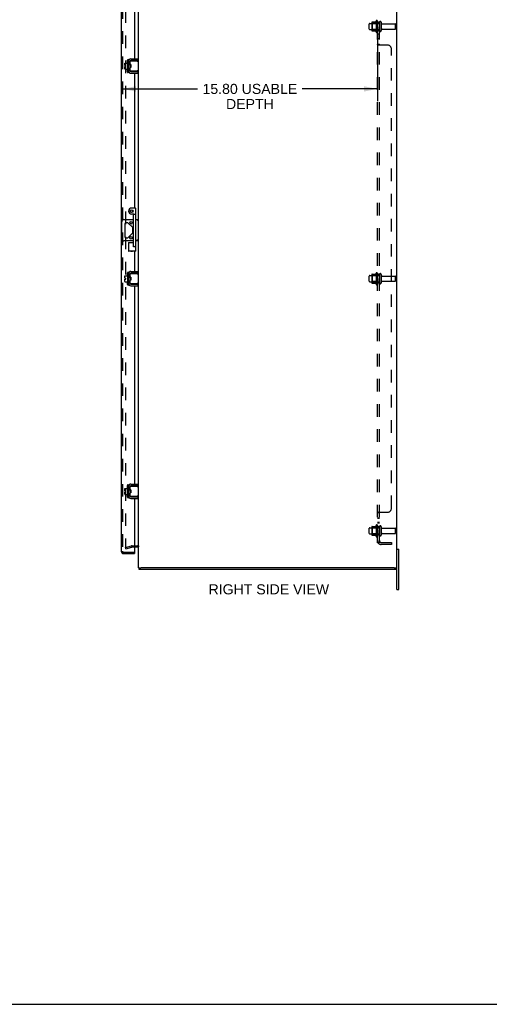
# Model space of a CAD drawing. Header units: inches. Extents: x 0 to 142, y 0 to 92.
# Tile 5 of 7: x 71 to 100, y 0 to 61. Entities that reach past the tile are written whole.
import ezdxf

# ---------------------------------------------------------------- set-up
doc = ezdxf.new("R2010")
doc.units = ezdxf.units.IN
doc.header["$LTSCALE"] = 7.791667
doc.header["$MEASUREMENT"] = 0
doc.linetypes.add('HIDDEN', pattern=[0.2, 0.1, -0.1])
doc.layers.get('0').update_dxf_attribs({"linetype": 'CONTINUOUS'})
for name, color, linetype in [('DEFAULT_2', 8, 'HIDDEN'), ('DIMENSIONS', 7, 'CONTINUOUS'), ('DOOR_ASSEMBLY', 7, 'CONTINUOUS'), ('SUBPANEL', 7, 'CONTINUOUS')]:
    doc.layers.add(name, color=color, linetype=linetype)
doc.styles.get("Standard").update_dxf_attribs({"font": 'arial.ttf'})
doc.dimstyles.new('DIMSTYLE_1', dxfattribs={"dimtxt": 0.625, "dimasz": 0.833333, "dimexe": 0.09, "dimexo": 0.07, "dimgap": 0.0375, "dimtad": 0, "dimtih": 1, "dimtoh": 1, "dimzin": 4, "dimdsep": 46, "dimtxsty": 'Standard', "dimblk": '_FILLED', "dimblk1": '_FILLED', "dimblk2": '_FILLED', "dimcen": 0.09, "dimadec": 3, "dimazin": 1, "dimtfac": 1, "dimtdec": 3, "dimtofl": 0, "dimtmove": 0, "dimatfit": 3, "dimldrblk": '_FILLED', "dimfxl": 0, "dimtolj": 1, "dimtzin": 4, "dimarcsym": 0})

# ---------------------------------------------------------------- blocks, each defined once
blk = doc.blocks.new('_FILLED')
at = {"color": 0, "linetype": 'ByBlock'}
blk.add_solid([(0, 0), (-1, 0.2), (-1, -0.2)], dxfattribs=at)
blk = doc.blocks.new('*D5')
at = {"layer": 'DIMENSIONS', "color": 2, "linetype": 'Continuous'}
for p, q in [((92.998, 60.112), (92.998, 55.966)), ((77.2, 56.716), (81.854, 56.716)), ((92.998, 56.716), (88.344, 56.716))]:
    blk.add_line(p, q, dxfattribs=at)
at = {"layer": 'DIMENSIONS', "color": 2, "linetype": 'Continuous', "xscale": 0.8333333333, "yscale": 0.8333333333, "zscale": 0.8333333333, "rotation": 180}
blk.add_blockref('_FILLED', (77.2, 56.716), dxfattribs=at)
at = {"layer": 'DIMENSIONS', "color": 2, "linetype": 'Continuous', "xscale": 0.8333333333, "yscale": 0.8333333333, "zscale": 0.8333333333}
blk.add_blockref('_FILLED', (92.998, 56.716), dxfattribs=at)
at = {"layer": 'DIMENSIONS', "color": 2, "linetype": 'Continuous', "insert": (85.099, 57.029), "char_height": 0.625, "width": 5.86431, "attachment_point": 2, "line_spacing_factor": 0.9}
blk.add_mtext('15.80 USABLE\\PDEPTH', dxfattribs=at)

msp = doc.modelspace()

# ---------------------------------------------------------------- linework, layer by layer
at = {"color": 3, "linetype": 'Continuous'}
for p, q in [((94.198, 25.709), (94.198, 64.209)), ((78.198, 58.447), (78.198, 62.883)), ((77.724, 58.581), (78.164, 58.581)), ((77.56, 58.448), (77.56, 57.82)), ((77.724, 57.688), (78.164, 57.688)), ((78.198, 45.272), (78.198, 57.822)), ((77.56, 45.273), (77.56, 44.645)), ((77.724, 45.406), (78.164, 45.406)), ((78.198, 32.097), (78.198, 44.647)), ((77.724, 44.513), (78.164, 44.513)), ((77.56, 32.098), (77.56, 31.47)), ((77.724, 32.231), (78.164, 32.231)), ((77.724, 31.338), (78.164, 31.338)), ((78.198, 27.035), (78.198, 31.472)), ((77.95, 28.334), (78.128, 28.334)), ((78.218, 26.959), (94.168, 26.959)), ((94.043, 27.034), (78.353, 27.034))]:
    msp.add_line(p, q, dxfattribs=at)
at = {"color": 7, "linetype": 'Continuous'}
for p, q in [((78.164, 58.477), (78.164, 58.581)), ((77.345, 58.168), (77.345, 58.304)), ((77.345, 58.168), (77.413, 58.168)), ((77.345, 57.954), (77.345, 58.1)), ((77.345, 58.1), (77.413, 58.1)), ((77.355, 58.314), (77.52, 58.314)), ((77.413, 58.1), (77.413, 58.168)), ((77.52, 58.378), (77.52, 57.891)), ((77.53, 58.388), (77.55, 58.388)), ((77.56, 58.448), (77.564, 58.448)), ((77.664, 58.417), (77.664, 57.852)), ((77.669, 58.245), (77.664, 58.253)), ((77.664, 58.044), (77.671, 58.033)), ((77.668, 58.251), (77.668, 58.437)), ((77.668, 57.832), (77.668, 58.017)), ((77.672, 58.147), (77.671, 58.168)), ((77.678, 58.447), (78.198, 58.447)), ((77.728, 58.227), (77.678, 58.227)), ((77.728, 58.042), (77.678, 58.042)), ((77.687, 58.215), (77.68, 58.227)), ((77.691, 58.227), (77.685, 58.217)), ((77.705, 58.042), (77.71, 58.051)), ((77.709, 58.053), (77.716, 58.042)), ((77.722, 58.147), (77.721, 58.168)), ((78.164, 58.477), (77.724, 58.477)), ((77.728, 58.227), (77.728, 58.042)), ((78.198, 57.822), (78.198, 58.447)), ((77.355, 57.944), (77.52, 57.944)), ((77.53, 57.881), (77.55, 57.881)), ((77.56, 57.82), (77.564, 57.82)), ((78.198, 57.822), (77.678, 57.822)), ((77.724, 57.792), (78.164, 57.792)), ((78.125, 57.829), (78.118, 57.832)), ((78.164, 57.792), (78.164, 57.688)), ((77.162, 47.428), (77.162, 48.49)), ((77.287, 48.615), (77.882, 48.615)), ((77.353, 48.362), (77.353, 47.557)), ((77.514, 48.424), (77.415, 48.424)), ((77.824, 48.14), (77.558, 48.406)), ((78.022, 48.615), (78.198, 48.615)), ((78.117, 48.565), (78.104, 48.555)), ((77.558, 47.512), (77.824, 47.778)), ((77.843, 47.822), (77.843, 48.096)), ((77.882, 47.303), (77.287, 47.303)), ((77.415, 47.494), (77.514, 47.494)), ((78.198, 47.303), (78.022, 47.303)), ((77.52, 45.203), (77.52, 44.716)), ((77.53, 45.213), (77.55, 45.213)), ((77.56, 45.273), (77.564, 45.273)), ((77.664, 45.242), (77.664, 44.677)), ((77.668, 45.076), (77.668, 45.262)), ((77.678, 45.272), (78.198, 45.272)), ((78.164, 45.302), (77.724, 45.302)), ((78.164, 45.302), (78.164, 45.406)), ((78.198, 44.647), (78.198, 45.272)), ((77.345, 44.993), (77.345, 45.129)), ((77.345, 44.993), (77.413, 44.993)), ((77.345, 44.779), (77.345, 44.925)), ((77.345, 44.925), (77.413, 44.925)), ((77.355, 45.139), (77.52, 45.139)), ((77.355, 44.769), (77.52, 44.769)), ((77.413, 44.925), (77.413, 44.993)), ((77.53, 44.706), (77.55, 44.706)), ((77.56, 44.645), (77.564, 44.645)), ((77.669, 45.07), (77.664, 45.078)), ((77.664, 44.869), (77.671, 44.858)), ((77.668, 44.657), (77.668, 44.842)), ((77.672, 44.972), (77.671, 44.993)), ((77.728, 45.052), (77.678, 45.052)), ((77.728, 44.867), (77.678, 44.867)), ((78.198, 44.647), (77.678, 44.647)), ((77.687, 45.04), (77.68, 45.052)), ((77.691, 45.052), (77.685, 45.042)), ((77.705, 44.867), (77.71, 44.876)), ((77.709, 44.878), (77.716, 44.867)), ((77.722, 44.972), (77.721, 44.993)), ((77.724, 44.617), (78.164, 44.617)), ((77.728, 45.052), (77.728, 44.867)), ((78.125, 44.654), (78.118, 44.657)), ((78.164, 44.617), (78.164, 44.513)), ((77.345, 31.818), (77.345, 31.954)), ((77.345, 31.818), (77.413, 31.818)), ((77.345, 31.75), (77.413, 31.75)), ((77.345, 31.604), (77.345, 31.75)), ((77.355, 31.964), (77.52, 31.964)), ((77.413, 31.75), (77.413, 31.818)), ((77.52, 32.028), (77.52, 31.541)), ((77.53, 32.038), (77.55, 32.038)), ((77.56, 32.098), (77.564, 32.098)), ((77.664, 32.067), (77.664, 31.502)), ((77.669, 31.895), (77.664, 31.903)), ((77.668, 31.901), (77.668, 32.087)), ((77.672, 31.797), (77.671, 31.818)), ((77.678, 32.097), (78.198, 32.097)), ((77.728, 31.877), (77.678, 31.877)), ((77.687, 31.865), (77.68, 31.877)), ((77.691, 31.877), (77.685, 31.867)), ((77.722, 31.797), (77.721, 31.818)), ((78.164, 32.127), (77.724, 32.127)), ((77.728, 31.877), (77.728, 31.692)), ((78.164, 32.127), (78.164, 32.231)), ((78.198, 31.472), (78.198, 32.097)), ((77.355, 31.594), (77.52, 31.594)), ((77.53, 31.531), (77.55, 31.531)), ((77.56, 31.47), (77.564, 31.47)), ((77.664, 31.694), (77.671, 31.683)), ((77.668, 31.482), (77.668, 31.667)), ((77.728, 31.692), (77.678, 31.692)), ((78.198, 31.472), (77.678, 31.472)), ((77.705, 31.692), (77.71, 31.701)), ((77.709, 31.703), (77.716, 31.692)), ((77.724, 31.442), (78.164, 31.442)), ((78.125, 31.479), (78.118, 31.482)), ((78.164, 31.442), (78.164, 31.338)), ((94.198, 28.209), (94.333, 28.209)), ((94.333, 25.709), (94.333, 28.209)), ((78.198, 27.034), (78.343, 27.034)), ((78.218, 27.034), (78.218, 26.959)), ((94.043, 27.034), (94.198, 27.034)), ((94.168, 27.034), (94.168, 26.959)), ((94.198, 25.709), (94.333, 25.709)), ((0, 0), (141.667, 0))]:
    msp.add_line(p, q, dxfattribs=at)
for points in [[(77.671, 58.168), (77.67, 58.179), (77.669, 58.189), (77.669, 58.198), (77.668, 58.207), (77.667, 58.216), (77.667, 58.224), (77.666, 58.231), (77.665, 58.237), (77.664, 58.243), (77.664, 58.244)], [(77.668, 58.251), (77.668, 58.25), (77.669, 58.248), (77.669, 58.246), (77.669, 58.245), (77.669, 58.243), (77.669, 58.242), (77.67, 58.24), (77.67, 58.239), (77.67, 58.238), (77.671, 58.237), (77.671, 58.236), (77.671, 58.235), (77.672, 58.234), (77.672, 58.233), (77.673, 58.232), (77.673, 58.231), (77.674, 58.23), (77.674, 58.229), (77.675, 58.228), (77.675, 58.228), (77.676, 58.227), (77.677, 58.227), (77.678, 58.227), (77.678, 58.227)], [(77.678, 58.042), (77.678, 58.041), (77.677, 58.041), (77.676, 58.041), (77.676, 58.04), (77.675, 58.04), (77.674, 58.039), (77.674, 58.038), (77.673, 58.038), (77.673, 58.037), (77.672, 58.036), (77.672, 58.035), (77.671, 58.034), (77.671, 58.033), (77.671, 58.032), (77.67, 58.03), (77.67, 58.029), (77.67, 58.028), (77.669, 58.026), (77.669, 58.025), (77.669, 58.023), (77.669, 58.022), (77.669, 58.02), (77.668, 58.019), (77.668, 58.017)], [(77.675, 58.104), (77.673, 58.125), (77.672, 58.147)], [(77.68, 58.042), (77.679, 58.047), (77.678, 58.056), (77.678, 58.064), (77.677, 58.074), (77.676, 58.083), (77.676, 58.093), (77.675, 58.104)], [(77.696, 58.154), (77.695, 58.162), (77.694, 58.17), (77.694, 58.177), (77.693, 58.183), (77.692, 58.19), (77.691, 58.195), (77.69, 58.2), (77.69, 58.205), (77.689, 58.208), (77.688, 58.211), (77.687, 58.214), (77.687, 58.215)], [(77.7, 58.114), (77.698, 58.13), (77.697, 58.138), (77.696, 58.154)], [(77.709, 58.053), (77.709, 58.054), (77.708, 58.057), (77.707, 58.06), (77.706, 58.063), (77.705, 58.068), (77.705, 58.073), (77.704, 58.079), (77.703, 58.085), (77.702, 58.092), (77.701, 58.099), (77.701, 58.106), (77.7, 58.114)], [(77.721, 58.168), (77.72, 58.178), (77.719, 58.189), (77.719, 58.198), (77.718, 58.208), (77.717, 58.216), (77.717, 58.224), (77.716, 58.227)], [(77.725, 58.103), (77.723, 58.125), (77.722, 58.147)], [(77.728, 58.054), (77.728, 58.055), (77.728, 58.064), (77.727, 58.073), (77.726, 58.083), (77.726, 58.093), (77.725, 58.103)], [(78.118, 58.437), (78.125, 58.439), (78.128, 58.44), (78.132, 58.441), (78.135, 58.442), (78.138, 58.443), (78.14, 58.444), (78.143, 58.445), (78.146, 58.445), (78.148, 58.446), (78.15, 58.446), (78.153, 58.446), (78.155, 58.446), (78.157, 58.447)], [(78.157, 57.822), (78.155, 57.822), (78.153, 57.822), (78.15, 57.822), (78.148, 57.822), (78.146, 57.823), (78.143, 57.823), (78.14, 57.824), (78.138, 57.825), (78.135, 57.826), (78.132, 57.827), (78.128, 57.828), (78.125, 57.829)], [(78.192, 48.615), (78.188, 48.615), (78.184, 48.613), (78.18, 48.611), (78.175, 48.608), (78.17, 48.605), (78.165, 48.602), (78.159, 48.598), (78.153, 48.594), (78.147, 48.589), (78.141, 48.584), (78.135, 48.58), (78.129, 48.575), (78.123, 48.57), (78.117, 48.565)], [(78.123, 47.348), (78.11, 47.358), (78.104, 47.363)], [(78.192, 47.303), (78.188, 47.304), (78.184, 47.305), (78.18, 47.307), (78.175, 47.31), (78.17, 47.313), (78.165, 47.316), (78.159, 47.32), (78.153, 47.325), (78.147, 47.329), (78.141, 47.334), (78.135, 47.338), (78.129, 47.343), (78.123, 47.348)], [(78.118, 45.262), (78.125, 45.264), (78.128, 45.265), (78.132, 45.266), (78.135, 45.267), (78.138, 45.268), (78.14, 45.269), (78.143, 45.27), (78.146, 45.27), (78.148, 45.271), (78.15, 45.271), (78.153, 45.271), (78.155, 45.271), (78.157, 45.272)], [(77.671, 44.993), (77.67, 45.004), (77.669, 45.014), (77.669, 45.023), (77.668, 45.032), (77.667, 45.041), (77.667, 45.049), (77.666, 45.056), (77.665, 45.062), (77.664, 45.068), (77.664, 45.069)], [(77.668, 45.076), (77.668, 45.075), (77.669, 45.073), (77.669, 45.071), (77.669, 45.07), (77.669, 45.068), (77.669, 45.067), (77.67, 45.065), (77.67, 45.064), (77.67, 45.063), (77.671, 45.062), (77.671, 45.061), (77.671, 45.06), (77.672, 45.059), (77.672, 45.058), (77.673, 45.057), (77.673, 45.056), (77.674, 45.055), (77.674, 45.054), (77.675, 45.053), (77.675, 45.053), (77.676, 45.052), (77.677, 45.052), (77.678, 45.052), (77.678, 45.052)], [(77.678, 44.867), (77.678, 44.866), (77.677, 44.866), (77.676, 44.866), (77.676, 44.865), (77.675, 44.865), (77.674, 44.864), (77.674, 44.863), (77.673, 44.863), (77.673, 44.862), (77.672, 44.861), (77.672, 44.86), (77.671, 44.859), (77.671, 44.858), (77.671, 44.857), (77.67, 44.855), (77.67, 44.854), (77.67, 44.853), (77.669, 44.851), (77.669, 44.85), (77.669, 44.848), (77.669, 44.847), (77.669, 44.845), (77.668, 44.844), (77.668, 44.842)], [(77.675, 44.929), (77.673, 44.95), (77.672, 44.972)], [(77.68, 44.867), (77.679, 44.872), (77.678, 44.881), (77.678, 44.889), (77.677, 44.899), (77.676, 44.908), (77.676, 44.918), (77.675, 44.929)], [(77.696, 44.979), (77.695, 44.987), (77.694, 44.995), (77.694, 45.002), (77.693, 45.008), (77.692, 45.015), (77.691, 45.02), (77.69, 45.025), (77.69, 45.03), (77.689, 45.033), (77.688, 45.036), (77.687, 45.039), (77.687, 45.04)], [(77.7, 44.939), (77.698, 44.955), (77.697, 44.963), (77.696, 44.979)], [(77.709, 44.878), (77.709, 44.879), (77.708, 44.882), (77.707, 44.885), (77.706, 44.888), (77.705, 44.893), (77.705, 44.898), (77.704, 44.904), (77.703, 44.91), (77.702, 44.917), (77.701, 44.924), (77.701, 44.931), (77.7, 44.939)], [(77.721, 44.993), (77.72, 45.003), (77.719, 45.014), (77.719, 45.023), (77.718, 45.033), (77.717, 45.041), (77.717, 45.049), (77.716, 45.052)], [(77.725, 44.928), (77.723, 44.95), (77.722, 44.972)], [(77.728, 44.879), (77.728, 44.88), (77.728, 44.889), (77.727, 44.898), (77.726, 44.908), (77.726, 44.918), (77.725, 44.928)], [(78.157, 44.647), (78.155, 44.647), (78.153, 44.647), (78.15, 44.647), (78.148, 44.647), (78.146, 44.648), (78.143, 44.648), (78.14, 44.649), (78.138, 44.65), (78.135, 44.651), (78.132, 44.652), (78.128, 44.653), (78.125, 44.654)], [(77.671, 31.818), (77.67, 31.829), (77.669, 31.839), (77.669, 31.848), (77.668, 31.857), (77.667, 31.866), (77.667, 31.874), (77.666, 31.881), (77.665, 31.887), (77.664, 31.893), (77.664, 31.894)], [(77.668, 31.901), (77.668, 31.9), (77.669, 31.898), (77.669, 31.896), (77.669, 31.895), (77.669, 31.893), (77.669, 31.892), (77.67, 31.89), (77.67, 31.889), (77.67, 31.888), (77.671, 31.887), (77.671, 31.886), (77.671, 31.885), (77.672, 31.884), (77.672, 31.883), (77.673, 31.882), (77.673, 31.881), (77.674, 31.88), (77.674, 31.879), (77.675, 31.878), (77.675, 31.878), (77.676, 31.877), (77.677, 31.877), (77.678, 31.877), (77.678, 31.877)], [(77.675, 31.754), (77.673, 31.775), (77.672, 31.797)], [(77.68, 31.692), (77.679, 31.697), (77.678, 31.706), (77.678, 31.714), (77.677, 31.724), (77.676, 31.733), (77.676, 31.743), (77.675, 31.754)], [(77.696, 31.804), (77.695, 31.812), (77.694, 31.82), (77.694, 31.827), (77.693, 31.833), (77.692, 31.84), (77.691, 31.845), (77.69, 31.85), (77.69, 31.855), (77.689, 31.858), (77.688, 31.861), (77.687, 31.864), (77.687, 31.865)], [(77.7, 31.764), (77.698, 31.78), (77.697, 31.788), (77.696, 31.804)], [(77.709, 31.703), (77.709, 31.704), (77.708, 31.707), (77.707, 31.71), (77.706, 31.713), (77.705, 31.718), (77.705, 31.723), (77.704, 31.729), (77.703, 31.735), (77.702, 31.742), (77.701, 31.749), (77.701, 31.756), (77.7, 31.764)], [(77.721, 31.818), (77.72, 31.828), (77.719, 31.839), (77.719, 31.848), (77.718, 31.858), (77.717, 31.866), (77.717, 31.874), (77.716, 31.877)], [(77.725, 31.753), (77.723, 31.775), (77.722, 31.797)], [(77.728, 31.704), (77.728, 31.705), (77.728, 31.714), (77.727, 31.723), (77.726, 31.733), (77.726, 31.743), (77.725, 31.753)], [(78.118, 32.087), (78.125, 32.089), (78.128, 32.09), (78.132, 32.091), (78.135, 32.092), (78.138, 32.093), (78.14, 32.094), (78.143, 32.095), (78.146, 32.095), (78.148, 32.096), (78.15, 32.096), (78.153, 32.096), (78.155, 32.096), (78.157, 32.097)], [(77.678, 31.692), (77.678, 31.691), (77.677, 31.691), (77.676, 31.691), (77.676, 31.69), (77.675, 31.69), (77.674, 31.689), (77.674, 31.688), (77.673, 31.688), (77.673, 31.687), (77.672, 31.686), (77.672, 31.685), (77.671, 31.684), (77.671, 31.683), (77.671, 31.682), (77.67, 31.68), (77.67, 31.679), (77.67, 31.678), (77.669, 31.676), (77.669, 31.675), (77.669, 31.673), (77.669, 31.672), (77.669, 31.67), (77.668, 31.669), (77.668, 31.667)], [(78.157, 31.472), (78.155, 31.472), (78.153, 31.472), (78.15, 31.472), (78.148, 31.472), (78.146, 31.473), (78.143, 31.473), (78.14, 31.474), (78.138, 31.475), (78.135, 31.476), (78.132, 31.477), (78.128, 31.478), (78.125, 31.479)]]:
    msp.add_lwpolyline(points, dxfattribs=at)
for centre in [(77.733, 48.424), (77.733, 47.494)]:
    msp.add_circle(centre, 0.08, dxfattribs=at)
at = {"color": 3, "linetype": 'Continuous'}
for centre, radius, start, end in [((77.724, 58.417), 0.164, 90, 180), ((77.724, 57.852), 0.164, 180, 270), ((77.724, 45.242), 0.164, 90, 180), ((77.724, 44.677), 0.164, 180, 270), ((77.724, 32.067), 0.164, 90, 180), ((77.724, 31.502), 0.164, 180, 270), ((78.128, 28.264), 0.07, 0, 90)]:
    msp.add_arc(centre, radius, start, end, dxfattribs=at)
at = {"color": 7, "linetype": 'Continuous'}
for centre, radius, start, end in [((77.355, 58.304), 0.01, 90, 180), ((77.53, 58.378), 0.01, 90, 180), ((77.55, 58.378), 0.01, 0, 90), ((77.724, 58.417), 0.06, 90, 180), ((77.678, 58.437), 0.01, 90, 144.8477), ((77.355, 57.954), 0.01, 180, 270), ((77.53, 57.891), 0.01, 180, 270), ((77.55, 57.891), 0.01, 270, 360), ((77.724, 57.852), 0.06, 180, 270), ((77.678, 57.832), 0.01, 180, 189.02248), ((77.678, 57.832), 0.01, 214.70761, 270), ((77.287, 48.49), 0.125, 90, 180), ((77.415, 48.362), 0.0625, 90, 180), ((77.514, 48.362), 0.0625, 45, 90), ((77.78, 48.096), 0.0625, 0, 45), ((77.78, 47.822), 0.0625, 315, 360), ((77.287, 47.428), 0.125, 180, 270), ((77.415, 47.557), 0.0625, 180, 270), ((77.514, 47.557), 0.0625, 270, 315), ((77.53, 45.203), 0.01, 90, 180), ((77.55, 45.203), 0.01, 0, 90), ((77.724, 45.242), 0.06, 90, 180), ((77.678, 45.262), 0.01, 90, 144.8477), ((77.355, 45.129), 0.01, 90, 180), ((77.355, 44.779), 0.01, 180, 270), ((77.53, 44.716), 0.01, 180, 270), ((77.55, 44.716), 0.01, 270, 360), ((77.724, 44.677), 0.06, 180, 270), ((77.678, 44.657), 0.01, 180, 189.02248), ((77.678, 44.657), 0.01, 214.70761, 270), ((77.355, 31.954), 0.01, 90, 180), ((77.53, 32.028), 0.01, 90, 180), ((77.55, 32.028), 0.01, 0, 90), ((77.724, 32.067), 0.06, 90, 180), ((77.678, 32.087), 0.01, 90, 144.8477), ((77.355, 31.604), 0.01, 180, 270), ((77.53, 31.541), 0.01, 180, 270), ((77.55, 31.541), 0.01, 270, 360), ((77.724, 31.502), 0.06, 180, 270), ((77.678, 31.482), 0.01, 180, 189.02248), ((77.678, 31.482), 0.01, 214.70761, 270)]:
    msp.add_arc(centre, radius, start, end, dxfattribs=at)
at = {"layer": 'DEFAULT_2', "color": 8, "linetype": 'HIDDEN'}
for p, q in [((77.385, 61.583), (77.385, 28.335)), ((92.498, 60.427), (92.498, 60.742)), ((92.528, 60.772), (93.123, 60.772)), ((92.528, 60.397), (93.123, 60.397)), ((92.662, 60.84), (92.662, 60.328)), ((92.682, 60.768), (92.662, 60.788)), ((92.682, 60.401), (92.662, 60.381)), ((92.672, 60.862), (92.9, 60.862)), ((92.682, 60.768), (92.682, 60.401)), ((92.978, 60.768), (92.682, 60.768)), ((92.978, 60.401), (92.682, 60.401)), ((92.928, 60.94), (92.928, 60.228)), ((92.978, 60.768), (92.998, 60.788)), ((92.978, 60.768), (92.978, 60.401)), ((92.978, 60.401), (92.998, 60.381)), ((92.998, 60.918), (92.998, 60.25)), ((93.123, 60.842), (93.123, 60.327)), ((93.233, 60.842), (93.233, 60.327)), ((93.295, 60.749), (94.093, 60.749)), ((93.295, 60.419), (94.093, 60.419)), ((94.123, 60.449), (94.123, 60.719)), ((92.672, 60.307), (92.9, 60.307)), ((92.528, 45.147), (93.123, 45.147)), ((92.662, 45.215), (92.662, 44.703)), ((92.682, 45.143), (92.662, 45.163)), ((92.672, 45.237), (92.9, 45.237)), ((92.928, 45.315), (92.928, 44.603)), ((92.978, 45.143), (92.998, 45.163)), ((92.998, 45.293), (92.998, 44.625)), ((93.123, 45.217), (93.123, 44.702)), ((93.233, 45.217), (93.233, 44.702)), ((92.498, 44.802), (92.498, 45.117)), ((92.528, 44.772), (93.123, 44.772)), ((92.682, 44.776), (92.662, 44.756)), ((92.672, 44.682), (92.9, 44.682)), ((92.978, 45.143), (92.682, 45.143)), ((92.682, 45.143), (92.682, 44.776)), ((92.978, 44.776), (92.682, 44.776)), ((92.978, 45.143), (92.978, 44.776)), ((92.978, 44.776), (92.998, 44.756)), ((93.295, 45.124), (94.093, 45.124)), ((93.295, 44.794), (94.093, 44.794)), ((94.123, 44.824), (94.123, 45.094)), ((92.498, 29.177), (92.498, 29.492)), ((92.528, 29.522), (93.123, 29.522)), ((92.662, 29.59), (92.662, 29.078)), ((92.682, 29.518), (92.662, 29.538)), ((92.672, 29.612), (92.9, 29.612)), ((92.978, 29.518), (92.682, 29.518)), ((92.682, 29.518), (92.682, 29.151)), ((92.928, 29.69), (92.928, 28.978)), ((92.978, 29.518), (92.998, 29.538)), ((92.978, 29.518), (92.978, 29.151)), ((92.998, 29.668), (92.998, 29)), ((93.123, 29.592), (93.123, 29.077)), ((93.233, 29.592), (93.233, 29.077)), ((93.295, 29.499), (94.093, 29.499)), ((94.123, 29.199), (94.123, 29.469)), ((92.528, 29.147), (93.123, 29.147)), ((92.682, 29.151), (92.662, 29.131)), ((92.672, 29.057), (92.9, 29.057)), ((92.978, 29.151), (92.682, 29.151)), ((92.978, 29.151), (92.998, 29.131)), ((93.295, 29.169), (94.093, 29.169)), ((77.385, 28.302), (77.77, 28.405)), ((77.405, 28.23), (77.385, 28.302)), ((77.405, 28.23), (77.789, 28.333)), ((77.799, 28.409), (78.128, 28.409)), ((77.799, 28.334), (77.95, 28.334))]:
    msp.add_line(p, q, dxfattribs=at)
for points in [[(77.385, 28.335), (77.386, 28.333), (77.386, 28.331), (77.386, 28.329), (77.387, 28.327), (77.388, 28.325)], [(77.405, 28.315), (77.404, 28.315), (77.402, 28.315), (77.4, 28.315), (77.398, 28.316), (77.396, 28.317), (77.394, 28.318), (77.393, 28.319), (77.391, 28.32), (77.39, 28.322), (77.389, 28.323), (77.388, 28.325)], [(77.409, 28.315), (77.408, 28.315), (77.406, 28.315), (77.405, 28.315)]]:
    msp.add_lwpolyline(points, dxfattribs=at)
for centre, radius, start, end in [((92.528, 60.742), 0.03, 90, 180), ((92.528, 60.427), 0.03, 180, 270), ((92.672, 60.852), 0.01, 90, 174.80617), ((92.803, 60.84), 0.141, 174.79195, 180), ((92.881, 60.872), 0.01, 270, 336.03207), ((93.528, 60.584), 0.698, 149.33687, 156.03207), ((92.96, 60.918), 0.0384, 0, 145.55034), ((93.178, 60.842), 0.055, 0, 180), ((93.295, 60.812), 0.0625, 180, 270), ((93.295, 60.357), 0.0625, 90, 180), ((94.093, 60.719), 0.03, 360, 90), ((94.093, 60.449), 0.03, 270, 0), ((92.803, 60.328), 0.141, 180, 185.20805), ((92.672, 60.317), 0.01, 185.19383, 270), ((92.881, 60.297), 0.01, 23.96793, 90), ((93.528, 60.584), 0.698, 203.96793, 210.66313), ((92.96, 60.25), 0.0384, 214.44966, 360), ((93.178, 60.327), 0.055, 180, 360), ((92.528, 45.117), 0.03, 90, 180), ((92.672, 45.227), 0.01, 90, 174.80617), ((92.803, 45.215), 0.141, 174.79195, 180), ((92.881, 45.247), 0.01, 270, 336.03207), ((93.528, 44.959), 0.698, 149.33687, 156.03207), ((92.96, 45.293), 0.0384, 0, 145.55034), ((93.178, 45.217), 0.055, 0, 180), ((93.295, 45.187), 0.0625, 180, 270), ((92.528, 44.802), 0.03, 180, 270), ((92.803, 44.703), 0.141, 180, 185.20805), ((92.672, 44.692), 0.01, 185.19383, 270), ((92.881, 44.672), 0.01, 23.96793, 90), ((93.528, 44.959), 0.698, 203.96793, 210.66313), ((92.96, 44.625), 0.0384, 214.44966, 360), ((93.178, 44.702), 0.055, 180, 360), ((93.295, 44.732), 0.0625, 90, 180), ((94.093, 45.094), 0.03, 360, 90), ((94.093, 44.824), 0.03, 270, 0), ((92.528, 29.492), 0.03, 90, 180), ((92.672, 29.602), 0.01, 90, 174.80617), ((92.803, 29.59), 0.141, 174.79195, 180), ((92.881, 29.622), 0.01, 270, 336.03207), ((93.528, 29.334), 0.698, 149.33687, 156.03207), ((92.96, 29.668), 0.0384, 0, 145.55034), ((93.178, 29.592), 0.055, 0, 180), ((93.295, 29.562), 0.0625, 180, 270), ((94.093, 29.469), 0.03, 360, 90), ((92.528, 29.177), 0.03, 180, 270), ((92.803, 29.078), 0.141, 180, 185.20805), ((92.672, 29.067), 0.01, 185.19383, 270), ((92.881, 29.047), 0.01, 23.96793, 90), ((93.528, 29.334), 0.698, 203.96793, 210.66313), ((92.96, 29), 0.0384, 214.44966, 360), ((93.178, 29.077), 0.055, 180, 360), ((93.295, 29.107), 0.0625, 90, 180), ((94.093, 29.199), 0.03, 270, 0), ((77.799, 28.294), 0.115, 90, 105), ((77.799, 28.294), 0.04, 90, 105), ((78.128, 28.264), 0.145, 42.98581, 90)]:
    msp.add_arc(centre, radius, start, end, dxfattribs=at)
at = {"layer": 'DOOR_ASSEMBLY', "color": 3, "linetype": 'Continuous'}
for p, q in [((77.125, 61.845), (77.125, 28.073)), ((77.95, 61.9), (77.95, 58.581)), ((77.509, 58.314), (77.509, 58.49)), ((77.559, 58.54), (77.615, 58.54)), ((77.665, 58.424), (77.665, 58.252)), ((77.665, 58.043), (77.665, 57.844)), ((77.95, 58.477), (77.95, 58.447)), ((77.509, 57.778), (77.509, 57.944)), ((77.615, 57.728), (77.559, 57.728)), ((77.95, 57.822), (77.95, 57.792)), ((77.95, 57.688), (77.95, 49.334)), ((77.95, 46.672), (77.95, 45.406)), ((77.509, 45.139), (77.509, 45.315)), ((77.559, 45.365), (77.615, 45.365)), ((77.665, 45.249), (77.665, 45.077)), ((77.95, 45.302), (77.95, 45.272)), ((77.509, 44.603), (77.509, 44.769)), ((77.615, 44.553), (77.559, 44.553)), ((77.665, 44.868), (77.665, 44.669)), ((77.95, 44.647), (77.95, 44.617)), ((77.95, 44.513), (77.95, 32.231)), ((77.509, 31.964), (77.509, 32.14)), ((77.559, 32.19), (77.615, 32.19)), ((77.665, 32.074), (77.665, 31.902)), ((77.95, 32.127), (77.95, 32.097)), ((77.509, 31.428), (77.509, 31.594)), ((77.615, 31.378), (77.559, 31.378)), ((77.665, 31.693), (77.665, 31.494)), ((77.95, 31.472), (77.95, 31.442)), ((77.95, 31.338), (77.95, 28.018)), ((77.27, 27.928), (77.95, 27.928))]:
    msp.add_line(p, q, dxfattribs=at)
at = {"layer": 'DOOR_ASSEMBLY', "color": 8, "linetype": 'HIDDEN'}
for p, q in [((77.2, 61.845), (77.2, 28.073)), ((77.934, 28.003), (77.27, 28.003))]:
    msp.add_line(p, q, dxfattribs=at)
at = {"layer": 'DOOR_ASSEMBLY', "color": 7, "linetype": 'Continuous'}
for p, q in [((77.992, 49.334), (77.772, 49.334)), ((77.852, 48.959), (77.772, 48.959)), ((77.882, 46.989), (77.882, 48.929)), ((77.912, 48.959), (77.992, 48.959)), ((78.022, 46.672), (78.022, 49.304)), ((77.585, 47.209), (77.585, 46.672)), ((77.585, 47.209), (77.882, 47.209)), ((78.022, 46.672), (77.585, 46.672)), ((77.904, 46.959), (77.992, 46.959)), ((77.934, 28.003), (77.95, 28.003)), ((77.95, 28.003), (77.95, 27.928))]:
    msp.add_line(p, q, dxfattribs=at)
for points in [[(77.585, 47.209), (77.585, 47.209), (77.586, 47.208), (77.587, 47.207), (77.606, 47.188)], [(77.606, 47.188), (77.61, 47.184), (77.615, 47.179)], [(77.852, 46.989), (77.859, 46.982), (77.866, 46.976), (77.872, 46.971), (77.879, 46.967), (77.885, 46.963), (77.892, 46.961), (77.898, 46.959), (77.904, 46.959)], [(77.585, 46.672), (77.585, 46.672), (77.586, 46.672), (77.587, 46.673), (77.606, 46.693)], [(77.606, 46.693), (77.61, 46.697), (77.615, 46.702)], [(78.001, 46.693), (77.997, 46.697), (77.992, 46.702)], [(78.022, 46.672), (78.022, 46.672), (78.022, 46.672), (78.02, 46.673), (78.001, 46.693)]]:
    msp.add_lwpolyline(points, dxfattribs=at)
for radius in [0.085, 0.08]:
    msp.add_circle((77.772, 49.147), radius, dxfattribs=at)
at = {"layer": 'DOOR_ASSEMBLY', "color": 3, "linetype": 'Continuous'}
for centre, radius, start, end in [((77.559, 58.49), 0.05, 90, 180), ((77.615, 58.49), 0.05, 87.76172, 90), ((77.559, 57.778), 0.05, 180, 270), ((77.615, 57.778), 0.05, 270, 272.23828), ((77.772, 46.772), 0.109, 246.55599, 293.44401), ((77.559, 45.315), 0.05, 90, 180), ((77.615, 45.315), 0.05, 87.76172, 90), ((77.559, 44.603), 0.05, 180, 270), ((77.615, 44.603), 0.05, 270, 272.23828), ((77.559, 32.14), 0.05, 90, 180), ((77.615, 32.14), 0.05, 87.76172, 90), ((77.559, 31.428), 0.05, 180, 270), ((77.615, 31.428), 0.05, 270, 272.23828), ((77.27, 28.073), 0.145, 180, 270), ((77.934, 28.018), 0.0156, 270, 360)]:
    msp.add_arc(centre, radius, start, end, dxfattribs=at)
at = {"layer": 'DOOR_ASSEMBLY', "color": 7, "linetype": 'Continuous'}
for centre, radius, start, end in [((77.772, 49.147), 0.188, 90, 270), ((77.852, 48.929), 0.03, 359.99872, 89.99336), ((77.912, 48.929), 0.03, 90, 180), ((77.992, 49.304), 0.03, 0, 90), ((77.992, 48.929), 0.03, 0, 90), ((77.912, 46.989), 0.03, 180, 270), ((77.992, 46.989), 0.03, 270, 360)]:
    msp.add_arc(centre, radius, start, end, dxfattribs=at)
at = {"layer": 'DOOR_ASSEMBLY', "color": 8, "linetype": 'HIDDEN'}
msp.add_arc((77.27, 28.073), 0.07, 180, 270, dxfattribs=at)
at = {"layer": 'SUBPANEL', "color": 8, "linetype": 'HIDDEN'}
for p, q in [((92.998, 28.615), (92.998, 61.303)), ((93.123, 28.615), (93.123, 61.303)), ((93.123, 60.834), (92.998, 60.834)), ((93.123, 60.334), (92.998, 60.334)), ((93.123, 60.106), (92.998, 60.106)), ((93.123, 59.825), (92.998, 59.825)), ((93.123, 59.463), (92.998, 59.463)), ((93.001, 59.456), (92.999, 59.458)), ((93.004, 59.453), (93.002, 59.454)), ((93.04, 59.435), (93.037, 59.436)), ((93.046, 59.432), (93.043, 59.433)), ((93.052, 59.428), (93.05, 59.429)), ((93.623, 59.428), (93.052, 59.428)), ((93.123, 59.462), (93.123, 59.463)), ((93.144, 59.443), (93.142, 59.444)), ((93.148, 59.437), (93.147, 59.439)), ((93.149, 59.435), (93.148, 59.436)), ((93.149, 59.432), (93.149, 59.433)), ((93.873, 30.74), (93.873, 59.178)), ((93.123, 45.209), (92.998, 45.209)), ((93.123, 44.709), (92.998, 44.709)), ((92.998, 30.456), (92.998, 30.455)), ((93.123, 30.455), (92.998, 30.455)), ((93.123, 30.13), (92.998, 30.13)), ((93.123, 30.093), (92.998, 30.093)), ((92.999, 30.46), (92.999, 30.459)), ((93.006, 30.467), (93.004, 30.465)), ((93.034, 30.48), (93.024, 30.476)), ((93.052, 30.49), (93.623, 30.49)), ((93.142, 30.474), (93.141, 30.473)), ((93.148, 30.482), (93.148, 30.481)), ((93.123, 29.849), (92.998, 29.849)), ((93.123, 29.812), (92.998, 29.812)), ((93.123, 29.584), (92.998, 29.584)), ((93.123, 29.084), (92.998, 29.084)), ((93.123, 28.615), (92.998, 28.615)), ((93.052, 28.577), (93.148, 28.656)), ((93.066, 28.615), (93.067, 28.615)), ((93.087, 28.621), (93.085, 28.62)), ((93.088, 28.621), (93.087, 28.621)), ((93.09, 28.622), (93.088, 28.621)), ((93.091, 28.622), (93.09, 28.622)), ((93.093, 28.623), (93.091, 28.622)), ((93.141, 28.643), (93.136, 28.637)), ((93.235, 28.615), (93.873, 28.615)), ((93.873, 28.49), (93.235, 28.49)), ((93.873, 28.615), (93.873, 28.49))]:
    msp.add_line(p, q, dxfattribs=at)
for points in [[(92.998, 59.461), (92.998, 59.462), (92.998, 59.463)], [(93.017, 59.445), (93.014, 59.446), (93.011, 59.448), (93.009, 59.449), (93.006, 59.451), (93.004, 59.453), (93.002, 59.454), (93.001, 59.456), (92.999, 59.458), (92.999, 59.459), (92.998, 59.461), (92.998, 59.462), (92.998, 59.463)], [(93.024, 59.442), (93.02, 59.443), (93.017, 59.445)], [(93.05, 59.429), (93.048, 59.431), (93.046, 59.432), (93.043, 59.433), (93.04, 59.435), (93.037, 59.436), (93.034, 59.438), (93.024, 59.442)], [(93.128, 59.454), (93.126, 59.456), (93.125, 59.457), (93.124, 59.458), (93.124, 59.46), (93.123, 59.461), (93.123, 59.462), (93.123, 59.463)], [(93.136, 59.448), (93.133, 59.451), (93.131, 59.452), (93.129, 59.453), (93.128, 59.454), (93.126, 59.456), (93.125, 59.457)], [(93.141, 59.445), (93.139, 59.446), (93.138, 59.447), (93.136, 59.448)], [(93.148, 59.428), (93.149, 59.429), (93.149, 59.431), (93.149, 59.432), (93.149, 59.433), (93.149, 59.435), (93.148, 59.436), (93.148, 59.437), (93.147, 59.439), (93.146, 59.44), (93.145, 59.441), (93.144, 59.443), (93.142, 59.444), (93.141, 59.445)], [(93.148, 59.428), (93.149, 59.429), (93.149, 59.431)], [(93.009, 30.469), (93.006, 30.467), (93.004, 30.465), (93.002, 30.464), (93.001, 30.462), (92.999, 30.46), (92.999, 30.459), (92.998, 30.457), (92.998, 30.456), (92.998, 30.455)], [(93.017, 30.473), (93.014, 30.472), (93.011, 30.47), (93.009, 30.469)], [(93.024, 30.476), (93.02, 30.475), (93.017, 30.473)], [(93.046, 30.486), (93.043, 30.485), (93.04, 30.483), (93.037, 30.482), (93.034, 30.48)], [(93.052, 30.49), (93.05, 30.489), (93.048, 30.487), (93.046, 30.486)], [(93.133, 30.467), (93.131, 30.466), (93.129, 30.465), (93.128, 30.464), (93.126, 30.462), (93.125, 30.461), (93.124, 30.46), (93.124, 30.458), (93.123, 30.457), (93.123, 30.456), (93.123, 30.455)], [(93.123, 30.457), (93.123, 30.456), (93.123, 30.455)], [(93.125, 30.461), (93.124, 30.46), (93.124, 30.458)], [(93.129, 30.465), (93.128, 30.464), (93.126, 30.462)], [(93.148, 30.49), (93.149, 30.489), (93.149, 30.487), (93.149, 30.486), (93.149, 30.485), (93.149, 30.483), (93.148, 30.482), (93.148, 30.481), (93.147, 30.479), (93.146, 30.478), (93.145, 30.477), (93.144, 30.475), (93.142, 30.474), (93.141, 30.473), (93.139, 30.472), (93.138, 30.471), (93.136, 30.47), (93.133, 30.467)], [(93.147, 30.479), (93.146, 30.478), (93.145, 30.477), (93.144, 30.475)], [(93.148, 30.49), (93.149, 30.489), (93.149, 30.487), (93.149, 30.486), (93.149, 30.485), (93.149, 30.483)], [(93.027, 28.592), (93.02, 28.595), (93.017, 28.597), (93.014, 28.598), (93.011, 28.599), (93.009, 28.601), (93.006, 28.603), (93.004, 28.604), (93.002, 28.606), (93.001, 28.608), (92.999, 28.609), (92.999, 28.611), (92.998, 28.613), (92.998, 28.614), (92.998, 28.615)], [(93.052, 28.577), (93.05, 28.579), (93.048, 28.581), (93.046, 28.582), (93.043, 28.584), (93.04, 28.586), (93.037, 28.588), (93.034, 28.589), (93.03, 28.591), (93.027, 28.592)], [(93.064, 28.615), (93.063, 28.615), (93.063, 28.615), (93.063, 28.615), (93.063, 28.615), (93.063, 28.615), (93.064, 28.615), (93.064, 28.615), (93.064, 28.615), (93.065, 28.615), (93.065, 28.615), (93.066, 28.615), (93.066, 28.615)], [(93.085, 28.62), (93.083, 28.62), (93.083, 28.619), (93.082, 28.619), (93.081, 28.619), (93.08, 28.619), (93.08, 28.619), (93.079, 28.618), (93.078, 28.618), (93.077, 28.618), (93.077, 28.618), (93.076, 28.618), (93.075, 28.617), (93.074, 28.617), (93.074, 28.617), (93.073, 28.617), (93.072, 28.617), (93.072, 28.617), (93.071, 28.616), (93.07, 28.616), (93.069, 28.616), (93.069, 28.616), (93.068, 28.616), (93.067, 28.616), (93.067, 28.616), (93.066, 28.616), (93.066, 28.616), (93.065, 28.615), (93.065, 28.615), (93.064, 28.615), (93.064, 28.615), (93.064, 28.615)], [(93.127, 28.638), (93.127, 28.638), (93.127, 28.638), (93.127, 28.638), (93.127, 28.638), (93.126, 28.638), (93.126, 28.638), (93.126, 28.638), (93.125, 28.637), (93.125, 28.637), (93.124, 28.637), (93.124, 28.636), (93.124, 28.636), (93.123, 28.636), (93.122, 28.636), (93.122, 28.635), (93.121, 28.635), (93.121, 28.635), (93.12, 28.634), (93.119, 28.634), (93.119, 28.634), (93.118, 28.633), (93.117, 28.633), (93.117, 28.633), (93.116, 28.632), (93.115, 28.632), (93.115, 28.631), (93.114, 28.631), (93.113, 28.631), (93.112, 28.63), (93.112, 28.63), (93.111, 28.63), (93.11, 28.629), (93.109, 28.629), (93.108, 28.629), (93.108, 28.628), (93.107, 28.628), (93.106, 28.628), (93.105, 28.627), (93.104, 28.627), (93.103, 28.626), (93.102, 28.626), (93.101, 28.626), (93.1, 28.625), (93.099, 28.625), (93.098, 28.625), (93.098, 28.624), (93.097, 28.624), (93.096, 28.624), (93.095, 28.623), (93.094, 28.623), (93.093, 28.623)], [(93.123, 28.635), (93.124, 28.636), (93.124, 28.636), (93.124, 28.636), (93.125, 28.637), (93.125, 28.637), (93.126, 28.637), (93.126, 28.638), (93.126, 28.638), (93.127, 28.638), (93.127, 28.638), (93.127, 28.638), (93.127, 28.638)], [(93.136, 28.637), (93.134, 28.636), (93.133, 28.634), (93.131, 28.632), (93.129, 28.63), (93.128, 28.627), (93.126, 28.625), (93.125, 28.623), (93.124, 28.622), (93.124, 28.62), (93.123, 28.618), (93.123, 28.617), (93.123, 28.615)], [(93.148, 28.656), (93.149, 28.656), (93.149, 28.655), (93.149, 28.654), (93.149, 28.654), (93.149, 28.653), (93.148, 28.652), (93.148, 28.651), (93.147, 28.65), (93.146, 28.648), (93.145, 28.647), (93.144, 28.646), (93.142, 28.644), (93.141, 28.643)]]:
    msp.add_lwpolyline(points, dxfattribs=at)
for centre, radius, start, end in [((93.623, 59.178), 0.25, 0, 90), ((93.623, 30.74), 0.25, 270, 360), ((93.235, 28.727), 0.237, 180, 270), ((93.235, 28.727), 0.112, 180, 270)]:
    msp.add_arc(centre, radius, start, end, dxfattribs=at)

# ---------------------------------------------------------------- texts
at = {"layer": 'DIMENSIONS', "color": 2, "linetype": 'Continuous', "insert": (86.272, 26.024), "char_height": 0.625, "width": 7.45353, "attachment_point": 2, "line_spacing_factor": 0.9}
msp.add_mtext('RIGHT SIDE VIEW', dxfattribs=at)

# ---------------------------------------------------------------- dimensions: what is measured, and where the dimension line sits
at = {"layer": 'DIMENSIONS', "color": 2, "linetype": 'Continuous'}
dim = msp.add_linear_dim(base=(92.998, 56.716), p1=(77.2, 61.915), p2=(92.998, 60.182), text='<> USABLE\\PDEPTH', dimstyle='DIMSTYLE_1', dxfattribs=at)
dim.commit()
dim.dimension.update_dxf_attribs({"geometry": '*D5', "text_midpoint": (85.099, 56.248), "dimtype": 160})

doc.saveas('drawing.dxf')
